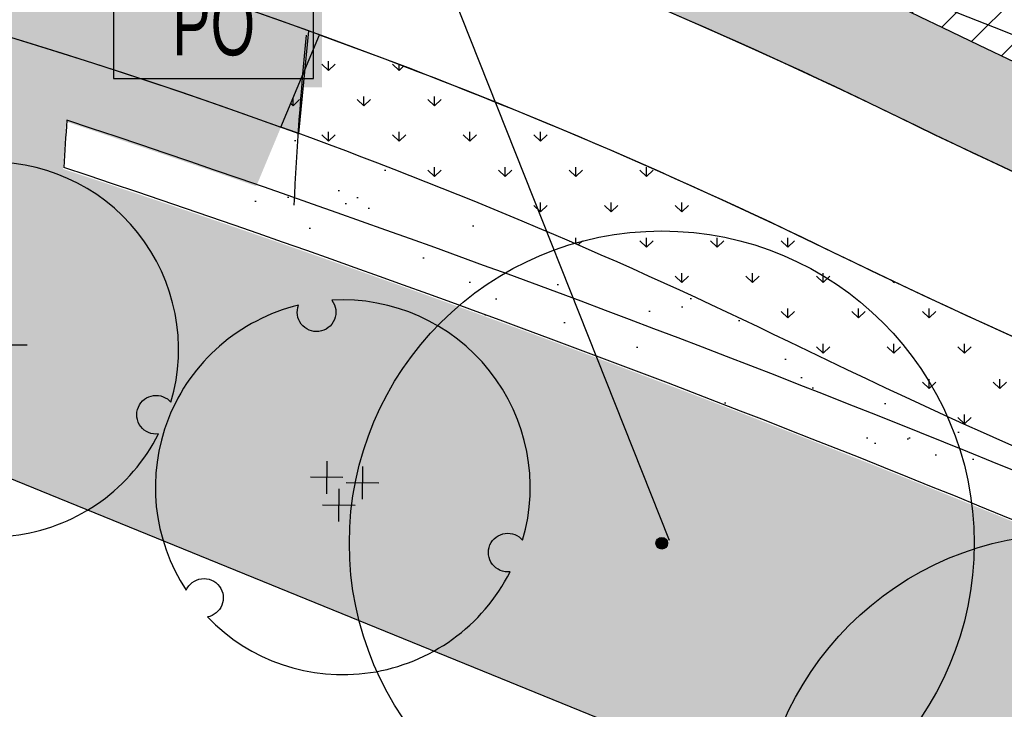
# Model space of a CAD drawing. Extents: x 1609557 to 1611883, y 574690 to 575242.
# Tile 16 of 43: x 1610212 to 1610251, y 574970 to 574998. Entities that reach past the tile are written whole.
import ezdxf
from ezdxf.enums import TextEntityAlignment as Align

# ---------------------------------------------------------------- set-up
doc = ezdxf.new("R2010")
doc.units = 0
doc.header["$MEASUREMENT"] = 0
doc.layers.add('L-ANNO-NOTE', color=2, linetype='Continuous', lineweight=25)
doc.layers.add('L-ANNO-TTLB-NPLT', color=8, linetype='Continuous', plot=False)
doc.layers.add('L-PLNT-NPLT', color=21, linetype='Continuous', plot=False)
for name, color, linetype in [('L-PLNT-BASE', 2, 'Continuous'), ('L-PLNT-BID-ADD', 2, 'Continuous'), ('L-PLNT-SEED', 2, 'Continuous'), ('L-PLNT-TREE', 5, 'Continuous'), ('L-PLNT-TREE-PLAN', 7, 'Continuous'), ('L-STON', 3, 'Continuous')]:
    doc.layers.add(name, color=color, linetype=linetype)
doc.styles.add('RDG_Standard', font='ARIALN.TTF')
doc.styles.add('X-HLVM1S', font='ARIALN.TTF')

# ---------------------------------------------------------------- blocks, each defined once
blk = doc.blocks.new('PLNT-TREE-ORN-MULT')
at = {"layer": 'L-PLNT-TREE-PLAN', "color": 0, "extrusion": (5.028865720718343e-15, -4.300868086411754e-18, -1)}
for p, q in [((-0.04255343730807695, 0.06981336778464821), (-0.04335550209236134, -0.01725964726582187)), ((0.0527482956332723, 0.05509634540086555), (0.05194623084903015, -0.03197666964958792)), ((0.0005820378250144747, 0.02587582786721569), (-0.08649097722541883, 0.02667789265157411)), ((0.09588377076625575, 0.01115880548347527), (0.008810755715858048, 0.01196087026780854)), ((-0.01043609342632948, -0.004455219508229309), (-0.01123815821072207, -0.09152823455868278)), ((0.03269938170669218, -0.04839275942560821), (-0.05437363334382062, -0.04759069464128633))]:
    blk.add_line(p, q, dxfattribs=at)
at = {"layer": 'L-PLNT-TREE-PLAN', "color": 0}
blk.add_lwpolyline([(-0.02937539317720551, 0.4991363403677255, -0.2718992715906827), (-0.02216410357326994, 0.4473752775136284, -0.2718992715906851), (-0.06385349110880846, 0.4158601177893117, -0.2633037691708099), (-0.1106958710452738, 0.4355865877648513, -0.2633037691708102), (-0.1179077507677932, 0.4858989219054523, 0.518932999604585), (-0.417688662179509, -0.2748384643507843, -0.2647662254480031), (-0.3769914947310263, -0.2439824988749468, -0.2718992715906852), (-0.3288538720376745, -0.2643289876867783, -0.2633037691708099), (-0.3225163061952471, -0.3147589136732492, -0.2556770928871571), (-0.3610273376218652, -0.3459179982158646, 0.5174068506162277), (0.4463127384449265, -0.2253995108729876, -0.2652179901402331), (0.3991555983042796, -0.2055931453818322, -0.2718992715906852), (0.3927073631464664, -0.1537314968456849, -0.2633037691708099), (0.4332121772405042, -0.1230280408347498, -0.2575414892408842), (0.4796847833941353, -0.1410762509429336, 0.5192192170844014)], format="xyb", close=True, dxfattribs=at)
at = {"layer": 'L-PLNT-NPLT', "style": 'RDG_Standard'}
blk.add_attdef('KEY', (0.1024455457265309, 0.1900547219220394), '', height=0.046875, dxfattribs=at)
at = {"layer": 'L-PLNT-NPLT', "style": 'RDG_Standard', "flags": 1}
for tag, p in [('BOTANICAL', (0.1024455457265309, 0.1153563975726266)), ('COMMON', (0.1024455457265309, 0.04065807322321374)), ('SIZE', (0.1024455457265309, -0.03404025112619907)), ('CONDITION', (0.1024455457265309, -0.1087385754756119)), ('NOTES', (0.1024455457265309, -0.1834368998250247)), ('SORT', (0.1024455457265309, -0.2581352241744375))]:
    blk.add_attdef(tag, p, '', height=0.046875, dxfattribs=at)
blk = doc.blocks.new('PLNT-TREE-DEC-OVAL')
at = {"layer": 'L-PLNT-TREE-PLAN'}
h = blk.add_hatch(color=0, dxfattribs=at)
edge = h.paths.add_edge_path()
edge.add_arc((0, 0), 0.0093634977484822, 0, 360)
at = {"layer": 'L-PLNT-TREE-PLAN', "color": 0}
for radius in [0.5, 0.0093634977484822]:
    blk.add_circle((0, 0), radius, dxfattribs=at)
at = {"layer": 'L-PLNT-NPLT', "style": 'RDG_Standard'}
blk.add_attdef('KEY', (0.102445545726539, 0.1900547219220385), '', height=0.046875, dxfattribs=at)
at = {"layer": 'L-PLNT-NPLT', "style": 'RDG_Standard', "flags": 1}
for tag, p in [('BOTANICAL', (0.102445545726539, 0.1153563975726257)), ('COMMON', (0.102445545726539, 0.04065807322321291)), ('SIZE', (0.102445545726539, -0.03404025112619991)), ('CONDITION', (0.102445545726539, -0.1087385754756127)), ('NOTES', (0.102445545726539, -0.1834368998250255)), ('SORT', (0.102445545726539, -0.2581352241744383))]:
    blk.add_attdef(tag, p, '', height=0.046875, dxfattribs=at)
blk = doc.blocks.new('*U114')
at = {"true_color": 0xffffff}
blk.add_hatch(color=7, dxfattribs=at).paths.add_polyline_path([(0.1124388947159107, 0.2352818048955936), (0.5466388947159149, 0.2352818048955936), (0.5466388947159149, -0.2349535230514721), (0.1124388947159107, -0.2352818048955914)])
at = {"color": 3}
blk.add_lwpolyline([(0.12953889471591, 0.2178535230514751), (0.5295388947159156, 0.2178535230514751), (0.5295388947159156, -0.2178535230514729), (0.12953889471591, -0.2178535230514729)], close=True, dxfattribs=at)
for points in [[(0.12953889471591, 1.110223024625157e-15), (-0.1295388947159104, -1.110223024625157e-15), (-0.5821479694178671, -1.14150018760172)], [(0.5295388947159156, 1.110223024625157e-15), (0.12953889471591, 1.110223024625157e-15)]]:
    blk.add_lwpolyline(points, dxfattribs=at)
at = {"color": 1, "style": 'X-HLVM1S', "width": 0.8, "flags": 8}
for tag, p in [('PLANTNUMBER', (0.3295302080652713, 0.1089267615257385)), ('SPECIESTYPE', (0.3295302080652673, -0.1089267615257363))]:
    blk.add_attdef(tag, text='', height=0.125, dxfattribs=at).set_placement(p, align=Align.MIDDLE_CENTER)
blk = doc.blocks.new('base bid')
at = {"layer": 'L-PLNT-SEED'}
h = blk.add_hatch(dxfattribs=at)
h.set_pattern_fill('ANSI31', color=256, scale=10)
h.set_pattern_definition([(45, (150.2332058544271, -144.2689704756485), (-0.8838834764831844, 0.8838834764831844), [])])
edge = h.paths.add_edge_path()
edge.add_arc((618.8863025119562, -30.30258975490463), 1.015633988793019, 53.56259994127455, 119.7169013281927)
edge.add_arc((604.8375250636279, -3.650523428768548), 29.11303063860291, 189.3697585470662, 297.72745904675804, ccw=False)
edge.add_arc((570.2035708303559, -9.42934627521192), 5.999999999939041, 9.972662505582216, 101.7879303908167)
edge.add_arc((539.35580430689, 138.3861309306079), 145.0000000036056, 248.93301401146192, 281.7879303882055, ccw=False)
edge.add_arc((475.8941253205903, -24.71594292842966), 30.01817304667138, 67.80410625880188, 127.606428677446)
edge.add_arc((414.8510998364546, 54.51400046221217), 70.00000000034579, 234.3621781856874, 307.6152423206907, ccw=False)
edge.add_arc((339.1053539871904, -51.13912058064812), 60.00000000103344, 54.36217818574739, 102.9413701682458)
edge.add_arc((298.7936556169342, 124.2888332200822), 119.9999999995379, 269.47738466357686, 282.94137016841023, ccw=False)
edge.add_arc((297.6535016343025, -0.7059668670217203), 5.00000000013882, 89.47738466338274, 125.4332877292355)
edge.add_arc((292.4357098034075, 6.627153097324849), 3.999999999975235, 266.90698341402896, 305.43328772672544, ccw=False)
edge.add_arc((298.7936556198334, 124.2888332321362), 121.8333333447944, 234.5171921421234, 266.90698341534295, ccw=False)
edge.add_arc((230.3962784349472, 28.3383603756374), 3.999999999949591, 197.7889517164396, 234.51719214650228, ccw=False)
edge.add_arc((221.8265835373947, 25.58875506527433), 5.000000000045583, 17.78895171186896, 57.33646437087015)
edge.add_arc((192.1428275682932, -20.71323875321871), 60.0000000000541, 57.33646437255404, 95.53005168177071)
edge.add_line((186.3607580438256, 39.00750866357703), (186.1700039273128, 38.98934755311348))
edge.add_arc((180.5786885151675, 98.72825606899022), 59.99999998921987, 247.789464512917, 275.34707114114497, ccw=False)
edge.add_arc((156.0079716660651, 38.55118508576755), 4.999999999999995, 67.78946452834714, 159.470690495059)
edge.add_arc((167.6572125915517, 34.18891891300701), 17.43921944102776, 159.4706905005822, 205.3160390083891)
edge.add_line((151.892805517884, 26.73171807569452), (158.8874708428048, 11.94510390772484))
edge.add_arc((154.3676564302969, 9.807049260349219), 4.999999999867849, -5.277370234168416, 25.316038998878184, ccw=False)
edge.add_line((159.3464619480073, 9.347162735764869), (159.2120745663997, 7.892263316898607))
edge.add_arc((164.1908800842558, 7.432376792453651), 5.000000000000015, 174.7226297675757, 288.8249053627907)
edge.add_arc((171.9821321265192, -15.42170740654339), 19.14565743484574, 39.949937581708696, 108.82490536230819, ccw=False)
edge.add_arc((190.4923328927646, 0.08265457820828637), 5.000000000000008, 219.9499375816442, 260.1090579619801)
edge.add_arc((151.2221834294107, -225.1353719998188), 223.6160627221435, 64.00658706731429, 80.10905796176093, ccw=False)
edge.add_arc((365.507981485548, 214.5410112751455), 265.4991911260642, 244.0252345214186, 287.9078035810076)
edge.add_arc((486.119061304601, -158.9674474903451), 127.0000000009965, 64.50460080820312, 107.8712941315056, ccw=False)
edge.add_arc((486.1190613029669, -158.9674474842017), 126.9999999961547, 61.264920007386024, 64.50460080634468, ccw=False)
edge.add_arc((625.5395918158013, 95.3196258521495), 162.9999999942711, 241.2649200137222, 271.4988119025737)
edge.add_arc((632.209427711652, -159.5931303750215), 92.00000000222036, 40.598662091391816, 91.49881190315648, ccw=False)
edge.add_arc((804.5674639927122, -11.87140776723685), 134.999999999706, 220.5986620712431, 258.7316317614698)
edge.add_arc((779.1648480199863, -139.3653570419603), 4.999999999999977, 258.7316317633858, 370.3232354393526)
edge.add_line((784.0839102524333, -138.4693510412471), (782.9414253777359, -132.1971227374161))
edge.add_arc((776.8266279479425, -133.3109316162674), 6.21540970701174, 10.32323543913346, 70.94929946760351)
edge.add_arc((781.0222398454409, -121.1609270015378), 6.638608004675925, 186.8673162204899, 250.9492994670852, ccw=False)
edge.add_arc((810.6261729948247, -117.5955908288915), 36.45646305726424, 178.6613906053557, 186.867316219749, ccw=False)
edge.add_arc((765.0365062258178, -116.5302791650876), 9.145648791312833, 358.6613906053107, 428.1020102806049)
edge.add_arc((770.7768630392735, -102.2492452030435), 6.245895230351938, 201.7173952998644, 248.10201028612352, ccw=False)
edge.add_arc((760.3291983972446, -106.4105506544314), 5.000000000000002, 21.71739529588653, 78.0838911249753)
edge.add_arc((785.2377233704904, 11.62438980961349), 115.6344966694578, 225.374426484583, 258.0838911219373, ccw=False)
edge.add_arc((642.0705309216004, -130.5235531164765), 86.12889410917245, 44.0178143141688, 83.09250781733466)
edge.add_arc((661.4880895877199, 16.8794886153), 62.55870457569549, 227.8289389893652, 261.67372428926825, ccw=False)
at = {"layer": 'L-STON'}
h = blk.add_hatch(dxfattribs=at)
h.set_pattern_fill('GRASS', color=256, scale=2)
h.set_pattern_definition([(90, (-3.71114620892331, -150.6996880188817), (-1.414213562, 1.414213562), [0.375, -2.453427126]), (45, (-3.71114620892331, -150.6996880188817), (-1.414213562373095, 1.414213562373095), [0.375, -1.625]), (135, (-3.71114620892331, -150.6996880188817), (-1.414213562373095, -1.414213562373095), [0.375, -1.625])])
edge = h.paths.add_edge_path(flags=16)
edge.add_arc((618.8863025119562, -30.30258975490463), 1.015633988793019, 53.56259994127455, 119.7169013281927)
edge.add_arc((604.8375250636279, -3.650523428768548), 29.11303063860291, 189.3697585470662, 297.72745904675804, ccw=False)
edge.add_arc((570.2035708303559, -9.42934627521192), 5.999999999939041, 9.972662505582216, 101.7879303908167)
edge.add_arc((539.35580430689, 138.3861309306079), 145.0000000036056, 248.93301401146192, 281.7879303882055, ccw=False)
edge.add_arc((475.8941253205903, -24.71594292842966), 30.01817304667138, 67.80410625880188, 127.606428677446)
edge.add_arc((414.8510998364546, 54.51400046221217), 70.00000000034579, 234.3621781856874, 307.6152423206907, ccw=False)
edge.add_arc((339.1053539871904, -51.13912058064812), 60.00000000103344, 54.36217818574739, 102.9413701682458)
edge.add_arc((298.7936556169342, 124.2888332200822), 119.9999999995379, 269.47738466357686, 282.94137016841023, ccw=False)
edge.add_arc((297.6535016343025, -0.7059668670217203), 5.00000000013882, 89.47738466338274, 125.4332877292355)
edge.add_arc((292.4357098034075, 6.627153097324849), 3.999999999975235, 266.90698341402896, 305.43328772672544, ccw=False)
edge.add_arc((298.7936556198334, 124.2888332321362), 121.8333333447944, 234.5171921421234, 266.90698341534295, ccw=False)
edge.add_arc((230.3962784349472, 28.3383603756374), 3.999999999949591, 197.7889517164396, 234.51719214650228, ccw=False)
edge.add_arc((221.8265835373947, 25.58875506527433), 5.000000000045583, 17.78895171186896, 57.33646437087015)
edge.add_arc((192.1428275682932, -20.71323875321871), 60.0000000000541, 57.33646437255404, 95.53005168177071)
edge.add_line((186.3607580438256, 39.00750866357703), (186.1700039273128, 38.98934755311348))
edge.add_arc((180.5786885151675, 98.72825606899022), 59.99999998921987, 247.789464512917, 275.34707114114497, ccw=False)
edge.add_arc((156.0079716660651, 38.55118508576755), 4.999999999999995, 67.78946452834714, 159.470690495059)
edge.add_arc((167.6572125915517, 34.18891891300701), 17.43921944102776, 159.4706905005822, 205.3160390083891)
edge.add_line((151.892805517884, 26.73171807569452), (158.8874708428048, 11.94510390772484))
edge.add_arc((154.3676564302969, 9.807049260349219), 4.999999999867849, -5.277370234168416, 25.316038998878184, ccw=False)
edge.add_line((159.3464619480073, 9.347162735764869), (159.2120745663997, 7.892263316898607))
edge.add_arc((164.1908800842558, 7.432376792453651), 5.000000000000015, 174.7226297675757, 288.8249053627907)
edge.add_arc((171.9821321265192, -15.42170740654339), 19.14565743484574, 39.949937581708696, 108.82490536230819, ccw=False)
edge.add_arc((190.4923328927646, 0.08265457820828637), 5.000000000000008, 219.9499375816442, 260.1090579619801)
edge.add_arc((151.2221834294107, -225.1353719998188), 223.6160627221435, 64.00658706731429, 80.10905796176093, ccw=False)
edge.add_arc((365.507981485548, 214.5410112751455), 265.4991911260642, 244.0252345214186, 287.9078035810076)
edge.add_arc((486.119061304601, -158.9674474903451), 127.0000000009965, 64.50460080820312, 107.8712941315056, ccw=False)
edge.add_arc((486.1190613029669, -158.9674474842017), 126.9999999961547, 61.264920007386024, 64.50460080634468, ccw=False)
edge.add_arc((625.5395918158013, 95.3196258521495), 162.9999999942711, 241.2649200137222, 271.4988119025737)
edge.add_arc((632.209427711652, -159.5931303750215), 92.00000000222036, 40.598662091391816, 91.49881190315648, ccw=False)
edge.add_arc((804.5674639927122, -11.87140776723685), 134.999999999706, 220.5986620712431, 258.7316317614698)
edge.add_arc((779.1648480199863, -139.3653570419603), 4.999999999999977, 258.7316317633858, 370.3232354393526)
edge.add_line((784.0839102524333, -138.4693510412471), (782.9414253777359, -132.1971227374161))
edge.add_arc((776.8266279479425, -133.3109316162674), 6.21540970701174, 10.32323543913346, 70.94929946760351)
edge.add_arc((781.0222398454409, -121.1609270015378), 6.638608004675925, 186.8673162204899, 250.9492994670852, ccw=False)
edge.add_arc((810.6261729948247, -117.5955908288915), 36.45646305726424, 178.6613906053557, 186.867316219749, ccw=False)
edge.add_arc((765.0365062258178, -116.5302791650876), 9.145648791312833, 358.6613906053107, 428.1020102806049)
edge.add_arc((770.7768630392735, -102.2492452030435), 6.245895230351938, 201.7173952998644, 248.10201028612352, ccw=False)
edge.add_arc((760.3291983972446, -106.4105506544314), 5.000000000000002, 21.71739529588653, 78.0838911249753)
edge.add_arc((785.2377233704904, 11.62438980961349), 115.6344966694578, 225.374426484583, 258.0838911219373, ccw=False)
edge.add_arc((642.0705309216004, -130.5235531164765), 86.12889410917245, 44.0178143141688, 83.09250781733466)
edge.add_arc((661.4880895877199, 16.8794886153), 62.55870457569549, 227.8289389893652, 261.67372428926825, ccw=False)
edge = h.paths.add_edge_path()
edge.add_arc((661.4880895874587, 16.8794886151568), 58.55870457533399, 228.8865744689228, 261.6266150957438)
edge.add_arc((642.0705309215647, -130.5235531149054), 90.1288941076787, 44.04852607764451, 83.06014555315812, ccw=False)
edge.add_arc((785.2377233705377, 11.62438981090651), 111.6344966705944, 225.3982424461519, 282.6823883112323)
edge.add_arc((811.9353492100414, -107.0123411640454), 9.969110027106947, 16.319136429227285, 102.68238831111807, ccw=False)
edge.add_arc((865.5003203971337, -91.27441045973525), 45.85999714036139, 196.3851008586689, 256.0268237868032)
edge.add_arc((853.7026135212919, -138.6869781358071), 2.998343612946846, -68.92306818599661, 76.02682378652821, ccw=False)
edge.add_arc((804.5674639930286, -11.87140776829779), 138.9999999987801, 276.97243690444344, 291.1768356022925, ccw=False)
edge.add_arc((809.8878398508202, -159.6371798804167), 15.14565743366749, 40.28843071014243, 143.8357105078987)
edge.add_arc((804.5674639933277, -11.87140776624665), 139.0000000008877, 220.5986620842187, 267.151704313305, ccw=False)
edge.add_arc((632.2094277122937, -159.593130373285), 88.00000000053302, 40.59866207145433, 91.49881190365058)
edge.add_arc((625.5395918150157, 95.31962585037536), 166.9999999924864, 241.2649200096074, 271.4988119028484, ccw=False)
edge.add_arc((486.119061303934, -158.9674474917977), 123.0000000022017, 61.26492001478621, 107.8712941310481)
edge.add_arc((365.5043407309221, 214.5655925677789), 269.5237002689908, 249.6041407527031, 287.9063914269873, ccw=False)
edge.add_arc((365.9698800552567, 215.5476255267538), 270.6064256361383, 244.030657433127, 249.5842146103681, ccw=False)
edge.add_arc((154.4480504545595, -218.0632359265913), 211.8456146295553, 63.95216514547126, 70.08311154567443)
edge.add_arc((151.0554869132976, -225.5060928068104), 219.9999696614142, 69.91273766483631, 81.04841856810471)
edge.add_arc((171.9821321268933, -15.4217074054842), 15.14565743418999, 28.53936112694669, 140.0836133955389)
edge.add_arc((149.966357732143, -196.3326169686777), 190.9128533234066, 86.87746046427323, 97.39858245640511)
edge.add_arc((158.8098743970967, -264.4371158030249), 259.5891268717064, 97.39858245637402, 105.1312620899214)
edge.add_arc((35.53181350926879, 191.4625140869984), 212.6840491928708, 282.20007420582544, 285.13126208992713, ccw=False)
edge.add_arc((54.86326487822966, 102.0515709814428), 121.2071572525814, 277.0715209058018, 282.2000742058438, ccw=False)
edge.add_arc((51.95215365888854, 125.518462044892), 144.853923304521, 248.75498744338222, 277.07152089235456, ccw=False)
edge.add_arc((1.280879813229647, -4.833150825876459), 5.000000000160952, 104.84327763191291, 248.6841357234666, ccw=False)
edge.add_arc((-45.59932130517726, 172.0601694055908), 177.9999999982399, 284.8432776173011, 307.7565667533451)
edge.add_arc((-93.52873311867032, 250.2739725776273), 269.370478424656, 305.6296898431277, 316.0769376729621)
edge.add_arc((118.7785447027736, 46.36607813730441), 25.00104146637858, 39.91773842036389, 137.0089859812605, ccw=False)
edge.add_arc((180.5786885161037, 98.72825607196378), 55.99999999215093, 220.4330820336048, 235.0336811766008)
edge.add_arc((180.5786885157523, 98.72825607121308), 55.99999999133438, 235.0336811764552, 275.530051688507)
edge.add_arc((192.1428275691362, -20.71323875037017), 63.99999999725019, 53.66505559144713, 95.53005168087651, ccw=False)
edge.add_arc((298.7936556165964, 124.2888332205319), 116.0000000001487, 233.6650555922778, 282.9413701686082)
edge.add_arc((339.1053539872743, -51.13912058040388), 64.00000000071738, 54.3621781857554, 102.94137016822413, ccw=False)
edge.add_arc((414.8510998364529, 54.5140004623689), 66.0000000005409, 234.3621781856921, 307.6152423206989)
edge.add_arc((475.8942029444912, -24.71651629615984), 34.01867460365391, 67.87353367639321, 127.60697928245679, ccw=False)
edge.add_arc((539.3558043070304, 138.3861309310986), 141.0000000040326, 248.9484073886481, 281.7879303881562)
edge.add_arc((570.2035708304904, -9.429346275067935), 9.999999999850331, 9.832403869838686, 101.78793039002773, ccw=False)
edge.add_arc((604.8375250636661, -3.650523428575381), 25.11303063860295, 189.329578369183, 297.6231998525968)
edge.add_arc((618.8834613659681, -30.2891627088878), 5.002573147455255, 47.9211214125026, 118.69745510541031, ccw=False)
edge.add_arc((662.4386729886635, 17.95008187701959), 59.99035860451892, 227.9211214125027, 228.8749149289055)
h = blk.add_hatch(dxfattribs=at)
h.set_pattern_fill('AR-SAND', color=256, scale=2.5)
h.set_pattern_definition([(37.50000000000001, (-1609999.634312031, -572521.6229746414), (-0.1574833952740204, 4.817059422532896), [0, -3.8, 0, -4.25, 0, -4.0625]), (7.499999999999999, (-1609999.634312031, -572521.6229746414), (4.424441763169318, 7.055365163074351), [0, -2.05, 0, -3.425, 0, -1.3125]), (327.5, (-1610002.709312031, -572521.6229746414), (7.785354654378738, 0.01414763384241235), [0, -1.25, 0, -4.5, 0, -5.875]), (317.5, (-1610002.709312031, -572521.6229746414), (7.515316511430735, 2.194188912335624), [0, -0.625, 0, -2.95, 0, -3.375])])
edge = h.paths.add_edge_path()
edge.add_arc((975.1842532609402, 318.8047683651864), 481.7702616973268, 258.8784101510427, 260.4107916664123)
edge.add_line((894.9295026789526, -156.2339248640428), (884.2027706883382, -168.446132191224))
edge.add_line((884.2027706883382, -168.446132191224), (847.8491190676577, -190.6539219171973))
edge.add_line((847.8491190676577, -190.6539219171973), (798.1555349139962, -190.6539219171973))
edge.add_line((798.1555349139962, -190.6539219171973), (747.2964987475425, -172.5301932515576))
edge.add_line((747.2964987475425, -172.5301932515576), (711.4840671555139, -150.6228875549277))
edge.add_line((711.4840671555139, -150.6228875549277), (675.9964703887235, -118.4368421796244))
edge.add_line((675.9964703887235, -118.4368421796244), (504.1727170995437, -76.0782215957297))
edge.add_line((504.1727170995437, -76.0782215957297), (470.0743235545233, -62.44787501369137))
edge.add_line((470.0743235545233, -62.44787501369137), (384.715996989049, -72.36735664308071))
edge.add_line((384.715996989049, -72.36735664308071), (355.9447126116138, -76.94914028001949))
edge.add_line((355.9447126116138, -76.94914028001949), (344.0520851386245, -87.07581996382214))
edge.add_line((344.0520851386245, -87.07581996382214), (331.4194478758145, -90.8919148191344))
edge.add_line((331.4194478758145, -90.8919148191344), (175.0001791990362, -27.13090893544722))
edge.add_line((175.0001791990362, -27.13090893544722), (63.61505718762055, -52.02526193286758))
edge.add_line((63.61505718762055, -52.02526193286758), (4.422241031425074, -54.8544149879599))
edge.add_line((4.422241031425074, -54.8544149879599), (-69.8879120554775, -41.95109310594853))
edge.add_line((-69.8879120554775, -41.95109310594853), (-96.10807950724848, -31.68806857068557))
edge.add_line((-96.10807950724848, -31.68806857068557), (-102.7708319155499, -7.592912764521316))
edge.add_line((-102.7708319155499, -7.592912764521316), (-99.76146007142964, -1.693859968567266))
edge.add_arc((-45.59932130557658, 172.0601694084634), 182.0000000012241, 252.6868395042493, 275.0190642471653)
edge.add_line((-29.67664987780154, -9.241977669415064), (-29.3447826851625, -9.184034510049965))
edge.add_arc((-28.57626109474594, -25.37728074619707), 16.21147276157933, 61.79194727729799, 92.71718391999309, ccw=False)
edge.add_arc((51.7120899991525, 124.3093414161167), 153.6481874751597, 241.7919472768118, 285.8858236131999)
edge.add_arc((152.758396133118, -235.6392442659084), 220.2162130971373, 98.85330476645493, 105.5376167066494, ccw=False)
edge.add_arc((151.1820899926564, -225.4125226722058), 209.8687354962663, 70.0580048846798, 98.85778749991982, ccw=False)
edge.add_line((222.7617353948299, -28.12785397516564), (221.7754935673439, -30.49284057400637))
edge.add_arc((29.16494143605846, -585.7581051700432), 587.7230120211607, 70.86935000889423, 71.65257934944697)
edge.add_line((214.167296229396, -27.91182923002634), (214.0402741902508, -29.80142796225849))
edge.add_arc((29.16494161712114, -585.7581046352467), 585.8896781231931, 65.17206158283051, 71.60620215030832, ccw=False)
edge.add_line((275.1769008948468, -54.02054641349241), (275.9467077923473, -52.35666286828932))
edge.add_arc((29.16494235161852, -585.75810302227), 587.72300968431, 65.17206158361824, 66.03012498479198)
edge.add_line((267.9310958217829, -48.72080443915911), (268.3267669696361, -47.52202050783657))
edge.add_arc((365.5151381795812, 215.059979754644), 279.990868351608, 249.6891869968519, 287.8717470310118)
edge.add_arc((486.1190613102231, -158.9674474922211), 112.9999999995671, 62.84612761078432, 107.87174703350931, ccw=False)
edge.add_arc((625.6385876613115, 96.25216650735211), 177.9296759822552, 240.3772305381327, 271.4824047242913)
edge.add_arc((632.2057718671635, -159.6083406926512), 78.01511050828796, 45.1453067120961, 91.44266237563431, ccw=False)
edge.add_arc((804.4438500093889, -11.05135270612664), 149.7828535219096, 218.5050005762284, 297.7887874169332)
edge.add_arc((874.7528747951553, -144.4675637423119), 1.025781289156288, 113.8194262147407, 117.78878741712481, ccw=False)
edge.add_arc((923.8125677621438, -114.0406244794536), 57.59553997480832, 210.7966945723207, 223.8177650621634)
h = blk.add_hatch(dxfattribs=at)
h.set_pattern_fill('GRASS', color=256, scale=2)
h.set_pattern_definition([(90, (-31.53185167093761, -28.78589746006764), (-1.414213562, 1.414213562), [0.375, -2.453427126]), (45, (-31.53185167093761, -28.78589746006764), (-1.414213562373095, 1.414213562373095), [0.375, -1.625]), (135, (-31.53185167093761, -28.78589746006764), (-1.414213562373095, -1.414213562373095), [0.375, -1.625])])
edge = h.paths.add_edge_path()
edge.add_line((-31.53185167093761, -5.383078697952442), (-30.94691842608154, -9.34007921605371))
edge.add_arc((-28.5762610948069, -25.37728074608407), 16.21147276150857, 61.791947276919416, 98.40870399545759, ccw=False)
edge.add_arc((51.71208999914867, 124.3093414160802), 153.6481874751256, 241.7919472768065, 285.8858236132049)
edge.add_arc((152.7583961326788, -235.6392442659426), 220.2162130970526, 98.85330476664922, 105.537616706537, ccw=False)
edge.add_arc((151.1820899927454, -225.4125226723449), 209.8687354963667, 70.05800488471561, 98.8577875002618, ccw=False)
edge.add_line((222.7617353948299, -28.12785397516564), (224.3029746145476, -24.4319956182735))
edge.add_arc((151.182089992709, -225.4125226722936), 213.8687354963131, 70.00756365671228, 98.85778750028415)
edge.add_arc((152.7578341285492, -235.6366443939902), 224.2135576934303, 98.85334508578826, 105.5407971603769)
edge.add_arc((51.71208999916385, 124.3093414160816), 149.648187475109, 241.7919472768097, 285.89042513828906, ccw=False)
edge.add_arc((-28.57626109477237, -25.37728074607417), 20.21147276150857, 61.79194727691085, 98.40870399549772)
h = blk.add_hatch(dxfattribs=at)
h.set_pattern_fill('GRASS', color=256, scale=2)
h.set_pattern_definition([(90, (222.7617353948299, -47.5220205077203), (-1.414213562, 1.414213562), [0.375, -2.453427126]), (45, (222.7617353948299, -47.5220205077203), (-1.414213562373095, 1.414213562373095), [0.375, -1.625]), (135, (222.7617353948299, -47.5220205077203), (-1.414213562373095, -1.414213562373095), [0.375, -1.625])])
edge = h.paths.add_edge_path()
edge.add_arc((152.4174286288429, -222.8396339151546), 211.0287247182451, 64.02367553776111, 70.08392061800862, ccw=False)
edge.add_arc((365.9610147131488, 215.5294677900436), 276.5862190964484, 244.0309614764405, 249.6067393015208)
edge.add_line((269.5812832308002, -43.72115217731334), (268.3267669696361, -47.5220205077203))
edge.add_arc((365.9610147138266, 215.5294677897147), 280.5860506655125, 244.0309614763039, 249.637077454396, ccw=False)
edge.add_arc((152.4148167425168, -222.8437100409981), 207.0337015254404, 64.02337905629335, 70.1362324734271)
edge.add_line((222.7617353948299, -28.12785397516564), (224.3029746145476, -24.4319956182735))
h = blk.add_hatch(dxfattribs=at)
h.set_pattern_fill('AR-SAND', color=256, scale=2.5)
h.set_pattern_definition([(37.50000000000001, (214.0402741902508, -54.02054641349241), (-0.1574833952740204, 4.817059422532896), [0, -3.8, 0, -4.25, 0, -4.0625]), (7.499999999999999, (214.0402741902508, -54.02054641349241), (4.424441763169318, 7.055365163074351), [0, -2.05, 0, -3.425, 0, -1.3125]), (327.5, (210.9652741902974, -54.02054641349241), (7.785354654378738, 0.01414763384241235), [0, -1.25, 0, -4.5, 0, -5.875]), (317.5, (210.9652741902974, -54.02054641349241), (7.515316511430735, 2.194188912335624), [0, -0.625, 0, -2.95, 0, -3.375])])
edge = h.paths.add_edge_path()
edge.add_arc((365.9610147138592, 215.5294677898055), 280.586050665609, 244.03096147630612, 249.6370774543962, ccw=False)
edge.add_arc((152.4155532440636, -222.8440643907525), 207.0336974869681, 64.02360524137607, 70.1364586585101)
edge.add_line((222.7617018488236, -28.12793441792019), (221.7754935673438, -30.49284057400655))
edge.add_arc((29.16494143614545, -585.7581051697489), 587.723012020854, 70.86935000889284, 71.652579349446)
edge.add_line((214.167296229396, -27.91182923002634), (214.0402741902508, -29.80142796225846))
edge.add_arc((29.16494161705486, -585.7581046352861), 585.8896781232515, 65.17206158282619, 71.60620215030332, ccw=False)
edge.add_line((275.1769008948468, -54.02054641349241), (275.9467077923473, -52.35666286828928))
edge.add_arc((29.16494235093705, -585.7581030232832), 587.7230096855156, 65.17206158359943, 66.0301249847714)
edge.add_line((267.9310958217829, -48.72080443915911), (268.3267669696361, -47.5220205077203))
at = {"layer": 'L-PLNT-SEED'}
for points in [[(448.3728435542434, -41.90240981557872, -0.1686986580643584), (271.5741697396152, -38.06090640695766, -0.02423670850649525), (247.4739880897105, -27.73525751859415, 0.02675768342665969), (226.6146771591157, -18.88858285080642, 0.04862684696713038), (185.2874271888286, -8.185682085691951, 0.5291613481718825), (160.3656905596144, -5.703208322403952, 0.04593933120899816), (125.3823068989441, -7.009237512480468, 0.03375298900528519), (91.04899825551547, -13.8478533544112, -0.01279041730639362), (80.47749614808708, -16.41819784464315, -0.02238127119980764), (69.78486213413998, -18.23359395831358, -0.1241867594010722), (-0.5366661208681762, -9.49110389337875, -0.7254821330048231), (0, 0, 0.1003125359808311), (63.39148455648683, 31.3299159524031, 0.04561631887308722), (100.491266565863, 63.41387954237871, -0.4509461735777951), (137.9535066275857, 62.40892419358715, 0.06379345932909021), (148.4853796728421, 52.8368677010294, 0.1785610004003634), (185.9752867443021, 42.98889182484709, -0.1847298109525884), (230.0631219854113, 30.84305350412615, 0.2183841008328), (324.7723056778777, 11.23526299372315, -0.2151993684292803)], [(325.6681211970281, 7.33686402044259, -0.05881539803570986), (297.6991077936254, 4.293825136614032, 0.1581872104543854), (294.7547283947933, 3.367988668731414, -0.1697042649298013), (292.2198813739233, 2.632980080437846, -0.1422756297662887), (228.0744438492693, 25.08120146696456, -0.1616433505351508), (226.5875251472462, 27.11631357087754, 0.1742919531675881), (224.5251068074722, 29.79802723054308, 0.1682110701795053), (186.3607580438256, 39.00750866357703), (186.1700039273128, 38.98934755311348, -0.1208256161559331), (157.8980268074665, 43.18019054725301, 0.4228342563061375), (151.3255070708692, 40.30461752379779, 0.2027496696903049), (151.892805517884, 26.73171807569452), (158.8874708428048, 11.94510390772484, -0.1342875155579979), (159.3464619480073, 9.347162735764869), (159.2120745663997, 7.892263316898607, 0.5435336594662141), (165.8042658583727, 2.699831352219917, -0.3099101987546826), (186.6593039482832, -3.127935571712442, 0.1770429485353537), (189.6334660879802, -4.843027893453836, -0.07037612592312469), (249.2259062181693, -24.13931774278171, 0.1938486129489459), (447.1453242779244, -38.0954167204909, -0.1915141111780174)], [(-31.53185167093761, -5.383078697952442), (-30.94691842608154, -9.34007921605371, -0.1611442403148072), (-20.91350929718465, -11.09113067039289, 0.1948054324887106), (93.76886421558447, -23.47087802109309, -0.02917408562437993), (118.8659841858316, -18.04676984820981, -0.1263284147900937), (222.7617353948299, -28.12785397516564), (224.3029746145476, -24.4319956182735, 0.1265520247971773), (118.2500543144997, -14.09447552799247, 0.02918779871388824), (92.6855385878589, -19.62035157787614, -0.1948262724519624), (-19.02281079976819, -7.566182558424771, 0.1611442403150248), (-31.53185166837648, -5.383078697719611)]]:
    blk.add_lwpolyline(points, format="xyb", dxfattribs=at)
blk.add_lwpolyline([(-99.76146007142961, -1.693859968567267), (-102.7708319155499, -7.592912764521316), (-96.10807950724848, -31.68806857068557), (-69.8879120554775, -41.95109310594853), (4.422241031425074, -54.8544149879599), (63.61505718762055, -52.02526193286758), (175.0001791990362, -27.13090893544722), (331.4194478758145, -90.8919148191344), (344.0520851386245, -87.07581996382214), (355.9447126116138, -76.94914028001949), (384.715996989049, -72.36735664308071), (470.0743235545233, -62.44787501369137), (504.1727170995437, -76.0782215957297), (675.9964703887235, -118.4368421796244), (711.4840671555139, -150.6228875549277), (747.2964987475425, -172.5301932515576), (798.1555349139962, -190.6539219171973), (847.8491190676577, -190.6539219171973), (884.2027706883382, -168.446132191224), (894.9295026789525, -156.2339248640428)], dxfattribs=at)
blk.add_lwpolyline([(224.3029746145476, -24.4319956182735, -0.02644897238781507), (244.8479495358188, -33.13006256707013, 0.02433372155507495), (269.5812832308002, -43.72115217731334), (268.3267669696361, -47.5220205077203, -0.02446617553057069), (243.0964817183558, -36.72603435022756, 0.02667868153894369), (222.7617353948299, -28.12785397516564)], format="xyb", close=True, dxfattribs=at)
blk = doc.blocks.new('OPT B AGAIN')
at = {"layer": 'L-PLNT-SEED'}
h = blk.add_hatch(dxfattribs=at)
h.set_pattern_fill('ANSI31', color=256, scale=10)
h.set_pattern_definition([(45, (181.7650575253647, -138.8858917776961), (-0.8838834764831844, 0.8838834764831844), [])])
edge = h.paths.add_edge_path()
edge.add_arc((650.4181541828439, -24.9195110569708), 1.015633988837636, 53.56259993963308, 119.7169013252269)
edge.add_arc((636.3693767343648, 1.732555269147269), 29.1130306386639, 189.3697585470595, 297.72745904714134, ccw=False)
edge.add_arc((601.7354225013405, -4.046267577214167), 5.999999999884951, 9.972662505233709, 101.787930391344)
edge.add_arc((570.8876559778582, 143.7692096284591), 145.0000000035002, 248.93301401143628, 281.7879303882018, ccw=False)
edge.add_arc((507.4259769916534, -19.33286423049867), 30.01817304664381, 67.80410625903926, 127.6064286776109)
edge.add_arc((446.3829515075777, 59.89707916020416), 70.00000000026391, 234.3621781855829, 307.6152423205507, ccw=False)
edge.add_arc((370.6372056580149, -45.75604188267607), 60.00000000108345, 54.36217818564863, 102.9413701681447)
edge.add_arc((330.3255072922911, 129.6719119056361), 119.9999999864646, 280.84839090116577, 282.94137016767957, ccw=False)
edge.add_arc((367.943715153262, -49.30538427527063), 62.94338616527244, 103.8176226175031, 128.3046883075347)
edge.add_arc((332.0278986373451, -3.835722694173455), 4.999999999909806, 128.3046883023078, 172.4897710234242)
edge.add_arc((210.2500576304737, 12.21875247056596), 117.8315461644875, 339.6326578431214, 352.48977102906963, ccw=False)
edge.add_arc((325.4022392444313, -30.53126276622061), 5.000000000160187, 159.6326578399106, 254.0379134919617)
edge.add_arc((397.0398331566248, 219.9240899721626), 265.4991911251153, 254.0379134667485, 287.907803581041)
edge.add_arc((517.6509129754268, -153.5843687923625), 127.0000000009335, 64.50460080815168, 107.87129413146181, ccw=False)
edge.add_arc((517.6509129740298, -153.5843687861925), 126.9999999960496, 61.2649200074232, 64.50460080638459, ccw=False)
edge.add_arc((657.0714434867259, 100.7027045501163), 162.9999999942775, 241.2649200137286, 271.4988119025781)
edge.add_arc((663.7412793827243, -154.2100516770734), 92.00000000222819, 40.598662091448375, 91.49881190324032, ccw=False)
edge.add_arc((836.0993156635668, -6.488329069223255), 134.9999999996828, 220.5986620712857, 258.7316317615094)
edge.add_arc((810.696699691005, -133.9822783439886), 5.000000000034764, 258.7316317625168, 370.3232354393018)
edge.add_line((815.6157619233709, -133.0862723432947), (814.4732770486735, -126.8140440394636))
edge.add_arc((808.3584796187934, -127.9278529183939), 6.215409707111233, 10.32323543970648, 70.94929946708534)
edge.add_arc((812.5540915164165, -115.7778483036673), 6.638608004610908, 186.8673162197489, 250.9492994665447, ccw=False)
edge.add_arc((842.1580246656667, -112.2125121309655), 36.45646305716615, 178.6613906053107, 186.8673162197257, ccw=False)
edge.add_arc((796.5683578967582, -111.1472004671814), 9.145648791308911, 358.6613906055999, 428.1020102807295)
edge.add_arc((802.3087147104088, -96.8661665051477), 6.245895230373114, 201.7173952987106, 248.102010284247, ccw=False)
edge.add_arc((791.8610500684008, -101.0274719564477), 4.999999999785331, 21.7173952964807, 78.08389112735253)
edge.add_arc((816.769575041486, 17.00746850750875), 115.6344966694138, 225.3744264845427, 258.0838911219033, ccw=False)
edge.add_arc((673.6023825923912, -125.140474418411), 86.12889410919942, 44.01781431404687, 83.0925078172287)
edge.add_arc((693.0199412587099, 22.26256731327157), 62.558704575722, 227.8289389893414, 261.67372428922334, ccw=False)
edge = h.paths.add_edge_path()
edge.add_arc((212.1105401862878, 104.1113347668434), 59.99999998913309, 247.7894645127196, 275.3470711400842, ccw=False)
edge.add_arc((187.5398233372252, 43.93426378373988), 4.999999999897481, 67.78946453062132, 159.4706904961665)
edge.add_arc((199.1890642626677, 39.57199761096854), 17.43921944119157, 159.4706905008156, 205.3160390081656)
edge.add_line((183.4246571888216, 32.11479677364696), (190.4193225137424, 17.32818260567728))
edge.add_arc((185.8995081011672, 15.19012795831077), 4.999999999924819, -5.277370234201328, 25.31603899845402, ccw=False)
edge.add_line((190.878313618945, 14.73024143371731), (190.7439262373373, 13.27534201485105))
edge.add_arc((195.7227317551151, 12.81545549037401), 4.999999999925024, 174.722629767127, 288.8249053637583)
edge.add_arc((203.513983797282, -10.0386287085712), 19.14565743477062, 39.949937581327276, 108.82490536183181, ccw=False)
edge.add_arc((222.0241845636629, 5.465733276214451), 5.000000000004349, 219.9499375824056, 260.10905796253)
edge.add_arc((182.7540351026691, -219.7522932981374), 223.6160627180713, 75.43087282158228, 80.10905796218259, ccw=False)
edge.add_arc((240.2619229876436, 1.512586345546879), 5.000000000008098, 255.4308728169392, 347.0509928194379)
edge.add_arc((374.7180795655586, -29.40304603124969), 132.9646127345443, 157.5099949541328, 167.0509928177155, ccw=False)
edge.add_arc((247.246189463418, 23.37148950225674), 4.999999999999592, 337.509994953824, 393.1107178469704)
edge.add_arc((217.7081057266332, 4.107980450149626), 40.2644462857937, 33.11071784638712, 90.00889385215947)
at = {"layer": 'L-STON'}
h = blk.add_hatch(dxfattribs=at)
h.set_pattern_fill('AR-SAND', color=256, scale=2.5)
h.set_pattern_definition([(37.50000000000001, (-1609968.10246036, -572516.2398959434), (-0.1574833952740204, 4.817059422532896), [0, -3.8, 0, -4.25, 0, -4.0625]), (7.499999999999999, (-1609968.10246036, -572516.2398959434), (4.424441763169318, 7.055365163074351), [0, -2.05, 0, -3.425, 0, -1.3125]), (327.5, (-1609971.17746036, -572516.2398959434), (7.785354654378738, 0.01414763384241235), [0, -1.25, 0, -4.5, 0, -5.875]), (317.5, (-1609971.17746036, -572516.2398959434), (7.515316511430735, 2.194188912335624), [0, -0.625, 0, -2.95, 0, -3.375])])
edge = h.paths.add_edge_path()
edge.add_line((387.4765642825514, -71.56606158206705), (416.2478486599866, -66.98427794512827))
edge.add_line((416.2478486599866, -66.98427794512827), (501.6061752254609, -57.06479631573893))
edge.add_line((501.6061752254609, -57.06479631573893), (535.7045687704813, -70.69514289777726))
edge.add_line((535.7045687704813, -70.69514289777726), (707.5283220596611, -113.0537634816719))
edge.add_line((707.5283220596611, -113.0537634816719), (743.0159188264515, -145.2398088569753))
edge.add_line((743.0159188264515, -145.2398088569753), (778.8283504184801, -167.1471145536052))
edge.add_line((778.8283504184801, -167.1471145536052), (829.6873865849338, -185.2708432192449))
edge.add_line((829.6873865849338, -185.2708432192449), (879.3809707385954, -185.2708432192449))
edge.add_line((879.3809707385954, -185.2708432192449), (915.7346223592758, -163.0630534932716))
edge.add_line((915.7346223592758, -163.0630534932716), (926.4613543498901, -150.8508461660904))
edge.add_line((926.4613543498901, -150.8508461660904), (913.7866116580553, -148.5347929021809))
edge.add_arc((962.3961570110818, -102.8307342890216), 66.72142739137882, 211.9891666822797, 223.2354667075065, ccw=False)
edge.add_arc((835.9757016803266, -5.668274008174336), 149.7828535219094, 218.5050005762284, 297.7887874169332, ccw=False)
edge.add_arc((663.7376235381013, -154.2252619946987), 78.01511050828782, 45.14530671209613, 91.44266237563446)
edge.add_arc((657.1704393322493, 101.6352452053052), 177.9296759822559, 240.3772305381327, 271.4824047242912, ccw=False)
edge.add_arc((517.6509129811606, -153.5843687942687), 112.9999999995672, 62.84612761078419, 107.8717470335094)
edge.add_arc((397.0469898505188, 220.4430584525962), 279.9908683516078, 249.6891869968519, 287.87174703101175, ccw=False)
edge.add_line((299.8586186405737, -42.13894180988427), (299.4629474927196, -43.33772574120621))
edge.add_arc((60.69679402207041, -580.3750243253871), 587.7230096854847, 65.17206158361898, 66.0301249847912, ccw=False)
edge.add_line((307.4785594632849, -46.97358417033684), (306.7087525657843, -48.63746771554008))
edge.add_arc((60.69679328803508, -580.3750259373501), 585.8896781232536, 65.17206158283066, 71.60620215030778)
edge.add_line((245.5721258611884, -24.41834926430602), (245.6991479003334, -22.52875053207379))
edge.add_arc((60.69679310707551, -580.3750264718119), 587.723012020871, 70.86935000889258, 71.65257934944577, ccw=False)
edge.add_line((253.3073452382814, -25.10976187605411), (254.2935870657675, -22.74477527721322))
edge.add_arc((182.7139416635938, -220.0294439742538), 209.8687354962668, 70.05800488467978, 98.85778749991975)
edge.add_arc((184.2902478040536, -230.2561655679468), 220.2162130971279, 98.85330476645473, 105.5376167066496)
edge.add_arc((83.24394167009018, 129.6924201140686), 153.6481874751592, 241.79194727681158, 285.8858236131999, ccw=False)
edge.add_arc((2.955590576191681, -19.99420204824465), 16.21147276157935, 61.79194727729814, 92.71718391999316)
edge.add_line((2.187068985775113, -3.800955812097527), (1.855201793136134, -3.858898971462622))
edge.add_arc((-14.06746963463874, 177.4432481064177), 182.0000000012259, 252.6868395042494, 275.01906424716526, ccw=False)
edge.add_line((-68.229608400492, 3.689218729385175), (-71.23898024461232, -2.209834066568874))
edge.add_line((-71.23898024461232, -2.209834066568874), (-64.57622783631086, -26.30498987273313))
edge.add_line((-64.57622783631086, -26.30498987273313), (-38.35606038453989, -36.56801440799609))
edge.add_line((-38.35606038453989, -36.56801440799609), (35.95409270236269, -49.47133629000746))
edge.add_line((35.95409270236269, -49.47133629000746), (95.14690885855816, -46.64218323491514))
edge.add_line((95.14690885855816, -46.64218323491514), (206.5320308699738, -21.74783023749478))
edge.add_line((206.5320308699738, -21.74783023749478), (362.9512995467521, -85.50883612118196))
edge.add_line((362.9512995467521, -85.50883612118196), (375.5839368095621, -81.6927412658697))
edge.add_line((375.5839368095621, -81.6927412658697), (387.4765642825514, -71.56606158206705))
h = blk.add_hatch(dxfattribs=at)
h.set_pattern_fill('GRASS', color=256, scale=2)
h.set_pattern_definition([(90, (0, -23.4028187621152), (-1.414213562, 1.414213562), [0.375, -2.453427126]), (45, (0, -23.4028187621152), (-1.414213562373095, 1.414213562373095), [0.375, -1.625]), (135, (0, -23.4028187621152), (-1.414213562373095, -1.414213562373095), [0.375, -1.625])])
edge = h.paths.add_edge_path()
edge.add_line((0, 0), (0.5849332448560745, -3.957000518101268))
edge.add_arc((2.955590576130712, -19.99420204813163), 16.21147276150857, 61.791947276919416, 98.40870399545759, ccw=False)
edge.add_arc((83.24394167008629, 129.6924201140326), 153.6481874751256, 241.7919472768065, 285.8858236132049)
edge.add_arc((184.2902478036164, -230.2561655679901), 220.2162130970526, 98.85330476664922, 105.537616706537, ccw=False)
edge.add_arc((182.7139416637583, -220.0294439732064), 209.8687354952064, 69.85143270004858, 98.857787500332, ccw=False)
edge.add_line((255.0044034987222, -23.0041276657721), (255.4081254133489, -18.89418681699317))
edge.add_arc((182.7139416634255, -220.0294439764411), 213.8687354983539, 70.12916122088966, 98.857787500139)
edge.add_arc((184.2896857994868, -230.2535656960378), 224.2135576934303, 98.85334508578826, 105.5407971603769)
edge.add_arc((83.24394167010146, 129.692420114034), 149.648187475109, 241.7919472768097, 285.89042513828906, ccw=False)
edge.add_arc((2.955590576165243, -19.99420204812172), 20.21147276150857, 61.79194727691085, 98.40870399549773)
at = {"layer": 'L-PLNT-BID-ADD'}
blk.add_lwpolyline([(254.8226043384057, -25.86570858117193, -0.01340855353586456), (255.3213106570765, -19.05901360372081, -0.01340855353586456)], format="xyb", dxfattribs=at)
for centre, radius, start, end in [((-1096.60867112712, -3518.100375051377), 3772.792062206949, 67.96019523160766, 69.07496592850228), ((-1096.60867112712, -3518.100375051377), 3770.958728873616, 67.95796789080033, 69.0737077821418), ((60.72531918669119, -580.3145674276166), 605.7230114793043, 65.11334697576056, 71.96625282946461), ((60.72531918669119, -580.3145674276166), 603.889678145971, 65.10677901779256, 71.94543955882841), ((387.9428669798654, -32.97730596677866), 142.6029471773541, 175.7738006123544, 176.5347327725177), ((60.72531918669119, -580.3145674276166), 587.7230114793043, 65.1720615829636, 71.65257934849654), ((60.72531918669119, -580.3145674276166), 585.889678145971, 65.1720615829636, 71.6062021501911)]:
    blk.add_arc(centre, radius, start, end, dxfattribs=at)
at = {"layer": 'L-PLNT-SEED'}
for points in [[(479.9046952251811, -36.51933111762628, -0.1686986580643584), (303.1060214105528, -32.67782770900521, -0.02423670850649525), (279.0058397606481, -22.35217882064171, 0.02675768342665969), (258.1465288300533, -13.50550415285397, 0.04862684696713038), (216.8192788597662, -2.802603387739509, 0.5291613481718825), (191.8975422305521, -0.3201296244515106, 0.04593933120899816), (156.9141585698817, -1.626158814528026, 0.03375298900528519), (122.5808499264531, -8.464774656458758, -0.01279041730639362), (112.0093478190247, -11.0351191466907, -0.02238127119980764), (101.3167138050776, -12.85051526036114, -0.1241867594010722), (30.99518555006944, -4.108025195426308, -0.7254821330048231), (31.53185167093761, 5.383078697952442, 0.1003125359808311), (94.92333622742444, 36.71299465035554, 0.04561631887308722), (132.0231182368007, 68.79695824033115, -0.4509461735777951), (169.4853582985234, 67.7920028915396, 0.06379345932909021), (180.0172313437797, 58.21994639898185, 0.1785610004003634), (217.5071384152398, 48.37197052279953, -0.1847298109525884), (261.5949736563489, 36.22613220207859, 0.2183841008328), (356.3041573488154, 16.6183416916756, -0.2151993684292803)], [(0, 0), (0.5849332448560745, -3.957000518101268, -0.1611442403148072), (10.61834237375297, -5.708051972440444, 0.1948054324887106), (125.3007158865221, -18.08779932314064, -0.02917408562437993), (150.3978358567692, -12.66369115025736, -0.1272442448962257), (255.0044034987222, -23.0041276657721), (255.4081254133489, -18.89418681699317, 0.1260129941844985), (149.7819059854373, -8.71139683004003, 0.02918779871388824), (124.2173902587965, -14.23727287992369, -0.1948262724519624), (12.50904087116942, -2.183103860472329, 0.1611442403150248), (2.561137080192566e-09, 2.328306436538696e-10)]]:
    blk.add_lwpolyline(points, format="xyb", dxfattribs=at)
blk.add_lwpolyline([(-68.229608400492, 3.689218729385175), (-71.23898024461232, -2.209834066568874), (-64.57622783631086, -26.30498987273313), (-38.35606038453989, -36.56801440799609), (35.95409270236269, -49.47133629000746), (95.14690885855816, -46.64218323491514), (206.5320308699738, -21.74783023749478), (362.9512995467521, -85.50883612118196), (375.5839368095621, -81.6927412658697), (387.4765642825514, -71.56606158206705), (416.2478486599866, -66.98427794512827), (501.6061752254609, -57.06479631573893), (535.7045687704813, -70.69514289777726), (707.5283220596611, -113.0537634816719), (743.0159188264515, -145.2398088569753), (778.8283504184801, -167.1471145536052), (829.6873865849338, -185.2708432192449), (879.3809707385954, -185.2708432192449), (915.7346223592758, -163.0630534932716), (926.4613543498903, -150.8508461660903)], dxfattribs=at)

msp = doc.modelspace()

# ---------------------------------------------------------------- hatches: boundary and pattern name
at = {"layer": 'L-STON'}
h = msp.add_hatch(dxfattribs=at)
h.set_pattern_fill('GRASS', color=256, scale=2)
h.set_pattern_definition([(90, (0, 0), (-1.414213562, 1.414213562), [0.375, -2.453427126]), (45, (0, 0), (-1.414213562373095, 1.414213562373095), [0.375, -1.625]), (135, (0, 0), (-1.414213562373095, -1.414213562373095), [0.375, -1.625])])
edge = h.paths.add_edge_path()
edge.add_arc((1610813.216045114, 574959.1414492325), 100.0040495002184, 216.1022558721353, 216.1817475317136)
edge.add_arc((1610656.820515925, 574844.9201608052), 93.66082483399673, 36.09956406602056, 36.18443933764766)
edge = h.paths.add_edge_path()
edge.add_line((1609968.687393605, 575012.2828954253), (1609968.102458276, 575016.2398957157))
edge.add_arc((1609954.034991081, 575193.683145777), 178.0000017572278, 253.0948772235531, 274.5328533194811, ccw=False)
edge.add_arc((1609954.034990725, 575193.6831440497), 178.0000000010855, 248.16826524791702, 253.0948771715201, ccw=False)
edge.add_arc((1609954.034990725, 575193.6831440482), 177.9999999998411, 238.03358010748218, 248.1682652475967, ccw=False)
edge.add_arc((1609954.034990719, 575193.6831440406), 177.9999999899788, 221.3720803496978, 238.033580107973, ccw=False)
edge.add_arc((1609916.37045134, 575160.5099906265), 127.809606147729, 215.3124549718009, 221.3720803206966, ccw=False)
edge.add_arc((1609869.584878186, 574941.4546373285), 156.1524184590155, 111.6098876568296, 115.6512929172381)
edge.add_arc((1609765.242331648, 575157.5691477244), 83.83367074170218, 276.5399601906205, 295.99620355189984, ccw=False)
edge.add_line((1609774.790663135, 575074.2810110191), (1609793.91872741, 575061.8659131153))
edge.add_arc((1609739.119560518, 574977.4969385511), 100.6035414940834, 49.28011877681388, 56.9955511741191, ccw=False)
edge.add_line((1609804.749430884, 575053.7451691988), (1609811.023914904, 575047.8491104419))
edge.add_line((1609811.023914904, 575047.8491104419), (1609816.541248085, 575053.3064861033))
edge.add_line((1609816.541248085, 575053.3064861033), (1609888.084439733, 574995.2144768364))
edge.add_line((1609888.084439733, 574995.2144768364), (1609902.420042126, 574989.8289895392))
edge.add_line((1609902.420042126, 574989.8289895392), (1609897.395630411, 575009.8454450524))
edge.add_arc((1609904.28674102, 575010.7120738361), 6.94539062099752, 101.69690295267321, 187.1679094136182, ccw=False)
edge.add_arc((1609948.778174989, 575178.4044143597), 167.3102986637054, 254.0774575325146, 276.8341494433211)

# ---------------------------------------------------------------- linework, layer by layer
at = {"layer": 'L-ANNO-TTLB-NPLT'}
msp.add_lwpolyline([(1610542.011692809, 574972.0356052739, 0.199319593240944), (1610448.007155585, 574979.7205648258, -0.1938486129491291), (1610247.108300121, 574993.8877171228, 0.1847073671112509), (1610090.813740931, 575007.7364668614, -0.163506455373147), (1609999.097645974, 575012.1318707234, -0.6574366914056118), (1609998.770942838, 575021.3067028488), (1609970.681289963, 575016.4199664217, -0.1297419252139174), (1609980.611501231, 575014.0567920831, 0.1943770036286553), (1610092.450281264, 575001.963968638, -0.1843638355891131), (1610244.482261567, 574988.4929120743, 0.1938431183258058), (1610449.848434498, 574974.0100751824, -0.1992207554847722), (1610539.227817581, 574966.7203329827)], format="xyb", close=True, dxfattribs=at)

# ---------------------------------------------------------------- block references
at = {"layer": 'L-ANNO-NOTE'}
ref = msp.add_blockref('*U114', (1610226.283142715, 574999.7968481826), dxfattribs=dict(at, xscale=-20, yscale=20, zscale=20))
ref.add_attrib('PLANTNUMBER', '2', dxfattribs={"layer": '0', "color": 1, "height": 2.5, "style": 'X-HLVM1S', "width": 0.8}).set_placement((1610219.871256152, 575001.975383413), align=Align.MIDDLE_CENTER)
ref.add_attrib('SPECIESTYPE', 'PO', dxfattribs={"layer": '0', "color": 1, "height": 2.5, "style": 'X-HLVM1S', "width": 0.8}).set_placement((1610219.708909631, 574997.6183129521), align=Align.MIDDLE_CENTER)
at = {"layer": 'L-PLNT-BASE'}
msp.add_blockref('base bid', (1609999.634312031, 575021.6229746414), dxfattribs=at)
at = {"layer": 'L-PLNT-BID-ADD'}
msp.add_blockref('OPT B AGAIN', (1609968.10246036, 575016.2398959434), dxfattribs=at)
at = {"layer": 'L-PLNT-TREE'}
for name, p, xscale, yscale, zscale in [('PLNT-TREE-ORN-MULT', (1610210.799604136, 574984.5953540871), 15, 15, 15), ('PLNT-TREE-DEC-OVAL', (1610237.634189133, 574976.838874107), 25, 25, 25), ('PLNT-TREE-ORN-MULT', (1610224.869474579, 574979.0784102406), 15, 15, 15), ('PLNT-TREE-DEC-OVAL', (1610253.975810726, 574964.718347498), 25, 25, 25)]:
    msp.add_blockref(name, p, dxfattribs=dict(at, xscale=xscale, yscale=yscale, zscale=zscale))

doc.saveas('drawing.dxf')
